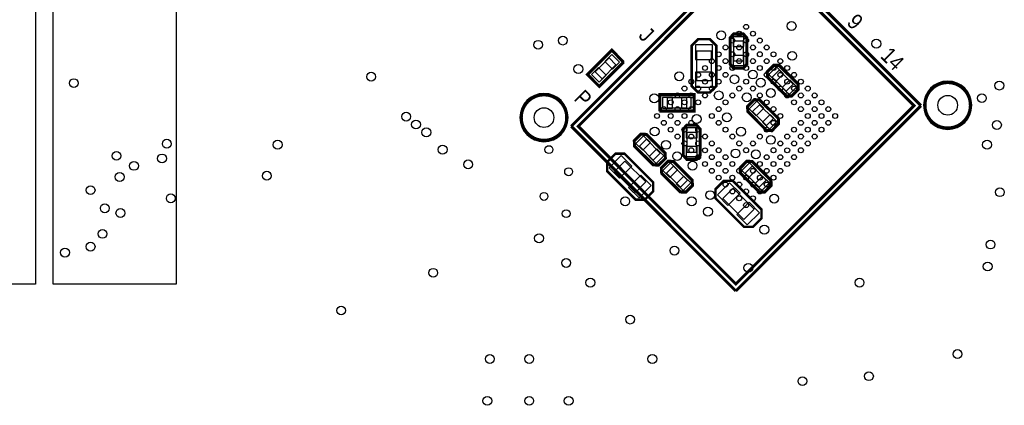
# Model space of a CAD drawing. Extents: x 6 to 156, y -6 to 136.
# Tile 9 of 32: x 41 to 92, y 45 to 65. Entities that reach past the tile are written whole.
import ezdxf

# ---------------------------------------------------------------- set-up
doc = ezdxf.new("R2010")
doc.units = 0
for name, color, linetype in [('PG_ASSEMBLY_BOTTOM', 1, 'CONTINUOUS'), ('PG_ASSEMBLY_TOP', 1, 'CONTINUOUS'), ('PG_PLACE_BOUND_BOTTOM', 152, 'CONTINUOUS'), ('PG_PLACE_BOUND_TOP', 152, 'CONTINUOUS'), ('PG_SILKSCREEN_BOTTOM', 204, 'CONTINUOUS'), ('PG_SILKSCREEN_TOP', 45, 'CONTINUOUS'), ('PIN_BOTTOM', 5, 'CONTINUOUS'), ('PIN_TOP', 1, 'CONTINUOUS'), ('VC_BOTTOM', 5, 'CONTINUOUS'), ('VC_TOP', 1, 'CONTINUOUS')]:
    doc.layers.add(name, color=color, linetype=linetype)

msp = doc.modelspace()

# ---------------------------------------------------------------- linework, layer by layer
at = {"layer": 'PG_ASSEMBLY_BOTTOM'}
for points in [[(78.645004, 63.956438), (78.645004, 62.635638), (78.489556, 62.457838), (78.040992, 62.457838), (77.883004, 62.635638), (77.883004, 63.956438), (78.035404, 64.134238), (78.492604, 64.134238)], [(76.841604, 63.854838), (77.121004, 63.575438), (77.121004, 61.492638), (76.841604, 61.213238), (76.765404, 61.137038), (76.206604, 61.137038), (76.028804, 61.314838), (75.851004, 61.492638), (75.851004, 63.575438), (76.028804, 63.753238), (76.206604, 63.931038), (76.765404, 63.931038)], [(80.352392, 62.508384), (81.28635, 61.574426), (81.302352, 61.338968), (80.985106, 61.021722), (80.747616, 61.035692), (79.813658, 61.96965), (79.795624, 62.203076), (80.118966, 62.526418)], [(74.250804, 61.010038), (75.927204, 61.010038), (75.927204, 60.248038), (74.250804, 60.248038)], [(79.336392, 60.730384), (80.27035, 59.796426), (80.286352, 59.560968), (79.969106, 59.243722), (79.731616, 59.257692), (78.797658, 60.19165), (78.779624, 60.425076), (79.102966, 60.748418)], [(73.494392, 58.952384), (74.42835, 58.018426), (74.444352, 57.782714), (74.127106, 57.465722), (73.889616, 57.479692), (72.955658, 58.41365), (72.937624, 58.647076), (73.260966, 58.970418)], [(76.232004, 59.257438), (76.232004, 57.936638), (76.076556, 57.758838), (75.627992, 57.758838), (75.470004, 57.936638), (75.470004, 59.257438), (75.622404, 59.435238), (76.079604, 59.435238)], [(71.993506, 58.004456), (72.38873, 58.004456), (73.861422, 56.531764), (73.861422, 56.13654), (73.861422, 56.028844), (73.466198, 55.63362), (73.214738, 55.63362), (72.963278, 55.63362), (71.490586, 57.106312), (71.490586, 57.357772), (71.490586, 57.609232), (71.88581, 58.004456)], [(74.891392, 57.555384), (75.82535, 56.621426), (75.841352, 56.385968), (75.524106, 56.068722), (75.286616, 56.082692), (74.352658, 57.01665), (74.334624, 57.250076), (74.657966, 57.573418)], [(78.955392, 57.555384), (79.88935, 56.621426), (79.905352, 56.385968), (79.588106, 56.068722), (79.350616, 56.082692), (78.416658, 57.01665), (78.398624, 57.250076), (78.721966, 57.573418)], [(77.581506, 56.607456), (77.97673, 56.607456), (79.449422, 55.134764), (79.449422, 54.73954), (79.449422, 54.631844), (79.054198, 54.23662), (78.802738, 54.23662), (78.551278, 54.23662), (77.078586, 55.709312), (77.078586, 55.960772), (77.078586, 56.212232), (77.47381, 56.607456)]]:
    msp.add_lwpolyline(points, close=True, dxfattribs=at)
at = {"layer": 'PG_ASSEMBLY_TOP', "const_width": 0.1524}
msp.add_lwpolyline([(69.996304, 59.419744), (78.128114, 51.288188), (87.320628, 60.480448), (79.188818, 68.612258), (69.996304, 59.419744)], dxfattribs=at)
at = {"layer": 'PG_ASSEMBLY_TOP'}
msp.add_lwpolyline([(71.729346, 63.269114), (72.26808, 62.73038), (71.082662, 61.544962), (70.543928, 62.083696)], close=True, dxfattribs=at)
at = {"layer": 'PG_PLACE_BOUND_BOTTOM'}
for points in [[(35.642804, 76.681838), (41.992804, 76.681838), (41.992804, 51.281838), (35.642804, 51.281838)], [(42.907204, 76.681838), (49.257204, 76.681838), (49.257204, 51.281838), (42.907204, 51.281838)], [(78.518004, 63.804038), (78.010004, 63.804038), (78.010004, 62.788038), (78.518004, 62.788038)], [(76.867004, 63.296038), (76.105004, 63.296038), (76.105004, 61.772038), (76.867004, 61.772038)], [(80.370426, 62.310772), (80.01127, 61.951616), (80.729582, 61.233304), (81.088738, 61.59246)], [(74.581004, 60.883038), (74.581004, 60.375038), (75.597004, 60.375038), (75.597004, 60.883038)], [(79.354426, 60.532772), (78.99527, 60.173616), (79.713582, 59.455304), (80.072738, 59.81446)], [(76.105004, 59.105038), (75.597004, 59.105038), (75.597004, 58.089038), (76.105004, 58.089038)], [(73.512426, 58.754772), (73.15327, 58.395616), (73.871582, 57.677304), (74.230738, 58.03646)], [(72.40651, 57.627266), (71.867776, 57.088532), (72.945498, 56.01081), (73.484232, 56.549544)], [(74.909426, 57.357772), (74.55027, 56.998616), (75.268582, 56.280304), (75.627738, 56.63946)], [(78.973426, 57.357772), (78.61427, 56.998616), (79.332582, 56.280304), (79.691738, 56.63946)], [(77.99451, 56.230266), (77.455776, 55.691532), (78.533498, 54.61381), (79.072232, 55.152544)]]:
    msp.add_lwpolyline(points, close=True, dxfattribs=at)
at = {"layer": 'PG_PLACE_BOUND_TOP'}
for points in [[(69.996304, 59.419744), (79.188564, 68.612004), (87.320374, 60.480194), (78.128114, 51.287934)], [(71.585582, 62.945772), (71.944738, 62.586616), (71.226426, 61.868304), (70.86727, 62.22746)]]:
    msp.add_lwpolyline(points, close=True, dxfattribs=at)
for points in [[(90.303604, 60.502038, 1), (87.814404, 60.501987, 1)], [(69.475604, 59.867038, 1), (66.986404, 59.866987, 1)]]:
    msp.add_lwpolyline(points, format="xyb", close=True, dxfattribs=at)
at = {"layer": 'PG_SILKSCREEN_BOTTOM', "const_width": 0.127}
for points in [[(77.819504, 63.981838), (77.819504, 62.610238), (78.010004, 62.394338), (78.518004, 62.394338), (78.708504, 62.610238), (78.708504, 63.981838), (78.518004, 64.197738), (78.010004, 64.197738), (77.819504, 63.981838)], [(76.181204, 63.905638), (75.851004, 63.575438), (75.851004, 61.492638), (76.181204, 61.162438), (76.790804, 61.162438), (77.121004, 61.492638), (77.121004, 63.575438), (76.790804, 63.905638), (76.181204, 63.905638)], [(79.750666, 61.942726), (80.720692, 60.9727), (81.007966, 60.95492), (81.367122, 61.314076), (81.349342, 61.60135), (80.379316, 62.571376), (80.092042, 62.589156), (79.732886, 62.23), (79.750666, 61.942726)], [(74.187304, 60.184538), (75.990704, 60.184538), (75.990704, 61.073538), (74.187304, 61.073538), (74.187304, 60.197238)], [(78.734666, 60.164726), (79.704692, 59.1947), (79.991966, 59.17692), (80.351122, 59.536076), (80.333342, 59.82335), (79.363316, 60.793376), (79.076042, 60.811156), (78.716886, 60.452), (78.734666, 60.164726)], [(75.406504, 59.282838), (75.406504, 57.911238), (75.597004, 57.695338), (76.105004, 57.695338), (76.295504, 57.911238), (76.295504, 59.282838), (76.105004, 59.498738), (75.597004, 59.498738), (75.406504, 59.282838)], [(72.89292, 58.386472), (73.862692, 57.4167), (74.149966, 57.39892), (74.509122, 57.758076), (74.491342, 58.04535), (73.521316, 59.015122), (73.234042, 59.033156), (72.874886, 58.674), (72.89292, 58.386472)], [(71.490586, 57.573418), (71.490586, 57.106312), (72.963278, 55.63362), (73.430384, 55.63362), (73.861422, 56.064658), (73.861422, 56.531764), (72.38873, 58.004456), (71.921624, 58.004456), (71.490586, 57.573418)], [(74.289666, 56.989726), (75.259692, 56.0197), (75.546966, 56.00192), (75.906122, 56.361076), (75.888342, 56.64835), (74.918316, 57.618376), (74.631042, 57.636156), (74.271886, 57.277), (74.289666, 56.989726)], [(78.353666, 56.989726), (79.323692, 56.0197), (79.610966, 56.00192), (79.970122, 56.361076), (79.952342, 56.64835), (78.982316, 57.618376), (78.695042, 57.636156), (78.335886, 57.277), (78.353666, 56.989726)], [(77.078586, 56.176418), (77.078586, 55.709312), (78.551278, 54.23662), (79.018384, 54.23662), (79.449422, 54.667658), (79.449422, 55.134764), (77.97673, 56.607456), (77.509624, 56.607456), (77.078586, 56.176418)]]:
    msp.add_lwpolyline(points, dxfattribs=at)
at = {"layer": 'PG_SILKSCREEN_TOP'}
for points, const_width in [([(69.637148, 59.419744), (79.188818, 68.971414)], 0.1524), ([(79.188818, 68.971414), (87.679784, 60.480448)], 0.1524), ([(72.357996, 62.73038), (71.082662, 61.455046), (70.454012, 62.083696), (71.729346, 63.35903), (72.348852, 62.73927)], 0.127), ([(87.679784, 60.480448), (78.128114, 50.928778)], 0.1524), ([(78.128114, 50.928778), (69.637148, 59.419744)], 0.1524)]:
    msp.add_lwpolyline(points, dxfattribs=dict(at, const_width=const_width))
at = {"layer": 'PG_SILKSCREEN_TOP', "const_width": 0.1524}
for points in [[(90.227404, 60.502038, 0.999978), (87.890604, 60.502038, 1.000022), (90.227404, 60.502038)], [(69.399404, 59.867038, 0.999978), (67.062604, 59.867038, 1.000022), (69.399404, 59.867038)]]:
    msp.add_lwpolyline(points, format="xyb", dxfattribs=at)
at = {"layer": 'PIN_BOTTOM'}
for points in [[(78.543404, 64.032638), (77.984604, 64.032638), (77.984604, 63.524638), (78.543404, 63.524638)], [(76.930504, 63.626238), (76.041504, 63.626238), (76.041504, 62.864238), (76.930504, 62.864238)], [(78.543404, 63.067438), (77.984604, 63.067438), (77.984604, 62.559438), (78.543404, 62.559438)], [(80.226589, 62.490585), (79.831457, 62.095453), (80.190667, 61.736243), (80.585799, 62.131375)], [(76.930504, 62.203838), (76.041504, 62.203838), (76.041504, 61.441838), (76.930504, 61.441838)], [(80.909341, 61.807833), (80.514209, 61.412701), (80.873419, 61.053491), (81.268551, 61.448623)], [(74.352404, 60.908438), (74.352404, 60.349638), (74.860404, 60.349638), (74.860404, 60.908438)], [(75.317604, 60.908438), (75.317604, 60.349638), (75.825604, 60.349638), (75.825604, 60.908438)], [(79.210589, 60.712585), (78.815457, 60.317453), (79.174667, 59.958243), (79.569799, 60.353375)], [(79.893341, 60.029833), (79.498209, 59.634701), (79.857419, 59.275491), (80.252551, 59.670623)], [(73.368589, 58.934585), (72.973457, 58.539453), (73.332667, 58.180243), (73.727799, 58.575375)], [(76.130404, 59.333638), (75.571604, 59.333638), (75.571604, 58.825638), (76.130404, 58.825638)], [(74.051341, 58.251833), (73.656209, 57.856701), (74.015419, 57.497491), (74.410551, 57.892623)], [(76.130404, 58.368438), (75.571604, 58.368438), (75.571604, 57.860438), (76.130404, 57.860438)], [(72.217985, 57.905675), (71.589367, 57.277057), (72.128183, 56.738241), (72.756801, 57.366859)], [(74.765589, 57.537585), (74.370457, 57.142453), (74.729667, 56.783243), (75.124799, 57.178375)], [(78.829589, 57.537585), (78.434457, 57.142453), (78.793667, 56.783243), (79.188799, 57.178375)], [(73.223825, 56.899835), (72.595207, 56.271217), (73.134023, 55.732401), (73.762641, 56.361019)], [(75.448341, 56.854833), (75.053209, 56.459701), (75.412419, 56.100491), (75.807551, 56.495623)], [(77.805985, 56.508675), (77.177367, 55.880057), (77.716183, 55.341241), (78.344801, 55.969859)], [(79.512341, 56.854833), (79.117209, 56.459701), (79.476419, 56.100491), (79.871551, 56.495623)], [(78.811825, 55.502835), (78.183207, 54.874217), (78.722023, 54.335401), (79.350641, 54.964019)]]:
    msp.add_lwpolyline(points, close=True, dxfattribs=at)
at = {"layer": 'PIN_TOP'}
for points in [[(71.729419, 63.125585), (72.124551, 62.730453), (71.765341, 62.371243), (71.370209, 62.766375)], [(71.046667, 62.442833), (71.441799, 62.047701), (71.082589, 61.688491), (70.687457, 62.083623)]]:
    msp.add_lwpolyline(points, close=True, dxfattribs=at)
for centre, radius in [((78.658466, 64.546226), 0.127), ((78.304898, 64.192658), 0.127), ((79.012034, 64.192658), 0.127), ((77.598016, 63.485522), 0.127), ((77.95133, 63.83909), 0.127), ((78.304898, 63.485522), 0.127), ((78.658466, 63.839344), 0.127), ((79.012034, 63.485522), 0.127), ((79.365602, 63.83909), 0.127), ((79.718916, 63.485522), 0.127), ((77.244194, 63.131954), 0.127), ((77.95133, 63.132208), 0.127), ((78.658466, 63.131954), 0.127), ((79.365602, 63.132208), 0.127), ((80.072738, 63.131954), 0.127), ((76.537058, 62.424818), 0.127), ((76.89088, 62.77864), 0.127), ((77.244194, 62.425072), 0.127), ((77.597762, 62.77864), 0.127), ((77.95133, 62.424818), 0.127), ((78.304898, 62.77864), 0.127), ((78.658466, 62.425072), 0.127), ((79.012034, 62.77864), 0.127), ((79.365602, 62.424818), 0.127), ((79.71917, 62.77864), 0.127), ((80.072738, 62.425072), 0.127), ((80.426052, 62.77864), 0.127), ((80.779874, 62.424818), 0.127), ((76.183744, 62.071504), 0.127), ((76.890626, 62.071504), 0.127), ((77.598016, 62.071504), 0.127), ((79.718916, 62.071504), 0.127), ((80.426306, 62.071504), 0.127), ((81.133188, 62.071504), 0.127), ((75.476608, 61.364368), 0.127), ((75.829922, 61.717682), 0.127), ((76.18349, 61.364368), 0.127), ((76.537058, 61.717936), 0.127), ((76.89088, 61.364368), 0.127), ((77.244194, 61.717682), 0.127), ((78.304898, 61.364368), 0.127), ((78.658466, 61.717682), 0.127), ((79.012034, 61.364368), 0.127), ((80.072738, 61.717682), 0.127), ((80.426052, 61.364368), 0.127), ((80.779874, 61.717936), 0.127), ((81.133442, 61.364368), 0.127), ((81.48701, 61.717682), 0.127), ((81.840324, 61.364368), 0.127), ((75.12304, 61.010546), 0.127), ((75.829922, 61.0108), 0.127), ((76.537058, 61.010546), 0.127), ((77.95133, 61.010546), 0.127), ((79.365602, 61.010546), 0.127), ((80.779874, 61.010546), 0.127), ((81.48701, 61.0108), 0.127), ((82.193892, 61.010546), 0.127), ((89.059004, 60.502038), 0.508), ((74.769472, 60.657232), 0.127), ((75.476354, 60.657232), 0.127), ((76.183744, 60.657232), 0.127), ((77.598016, 60.657232), 0.127), ((79.718916, 60.657232), 0.127), ((81.133188, 60.657232), 0.127), ((81.840578, 60.657232), 0.127), ((82.54746, 60.657232), 0.127), ((68.231004, 59.867038), 0.508), ((74.062336, 59.950096), 0.127), ((74.415904, 60.303664), 0.127), ((74.769218, 59.950096), 0.127), ((75.12304, 60.303664), 0.127), ((75.476608, 59.950096), 0.127), ((75.829922, 60.303664), 0.127), ((76.89088, 59.950096), 0.127), ((77.244194, 60.303664), 0.127), ((80.072738, 60.303664), 0.127), ((80.426052, 59.950096), 0.127), ((81.48701, 60.303664), 0.127), ((81.840324, 59.950096), 0.127), ((82.193892, 60.303664), 0.127), ((82.547714, 59.950096), 0.127), ((82.901028, 60.303664), 0.127), ((83.254596, 59.950096), 0.127), ((74.415904, 59.596528), 0.127), ((75.12304, 59.596528), 0.127), ((75.829922, 59.596528), 0.127), ((77.244194, 59.596528), 0.127), ((80.072738, 59.596528), 0.127), ((81.48701, 59.596528), 0.127), ((82.193892, 59.596528), 0.127), ((82.901028, 59.596528), 0.127), ((74.769472, 59.24296), 0.127), ((75.12304, 58.889646), 0.127), ((75.476354, 59.24296), 0.127), ((75.829922, 58.889392), 0.127), ((76.183744, 59.24296), 0.127), ((76.537058, 58.889646), 0.127), ((77.598016, 59.24296), 0.127), ((77.95133, 58.889646), 0.127), ((79.365602, 58.889646), 0.127), ((79.718916, 59.24296), 0.127), ((80.779874, 58.889646), 0.127), ((81.133188, 59.24296), 0.127), ((81.48701, 58.889392), 0.127), ((81.840578, 59.24296), 0.127), ((82.193892, 58.889646), 0.127), ((82.54746, 59.24296), 0.127), ((75.476608, 58.535824), 0.127), ((76.18349, 58.535824), 0.127), ((76.89088, 58.535824), 0.127), ((78.304898, 58.535824), 0.127), ((79.012034, 58.535824), 0.127), ((80.426052, 58.535824), 0.127), ((81.133442, 58.535824), 0.127), ((81.840324, 58.535824), 0.127), ((75.829922, 58.18251), 0.127), ((76.183744, 57.828688), 0.127), ((76.537058, 58.182256), 0.127), ((76.890626, 57.828688), 0.127), ((77.244194, 58.18251), 0.127), ((77.598016, 57.828688), 0.127), ((78.658466, 58.18251), 0.127), ((79.718916, 57.828688), 0.127), ((80.072738, 58.18251), 0.127), ((80.426306, 57.828688), 0.127), ((80.779874, 58.182256), 0.127), ((81.133188, 57.828688), 0.127), ((81.48701, 58.18251), 0.127), ((76.537058, 57.475374), 0.127), ((77.244194, 57.47512), 0.127), ((77.95133, 57.475374), 0.127), ((79.365602, 57.475374), 0.127), ((80.072738, 57.47512), 0.127), ((80.779874, 57.475374), 0.127), ((76.89088, 57.121552), 0.127), ((77.597762, 57.121552), 0.127), ((78.304898, 57.121552), 0.127), ((79.012034, 57.121552), 0.127), ((79.71917, 57.121552), 0.127), ((80.426052, 57.121552), 0.127), ((77.244194, 56.768238), 0.127), ((77.598016, 56.41467), 0.127), ((77.95133, 56.767984), 0.127), ((78.304898, 56.41467), 0.127), ((78.658466, 56.768238), 0.127), ((79.012034, 56.41467), 0.127), ((79.365602, 56.767984), 0.127), ((79.718916, 56.41467), 0.127), ((80.072738, 56.768238), 0.127), ((77.95133, 56.061102), 0.127), ((78.658466, 56.060848), 0.127), ((79.365602, 56.061102), 0.127), ((78.304898, 55.707534), 0.127), ((78.658466, 55.353966), 0.127), ((79.012034, 55.707534), 0.127)]:
    msp.add_circle(centre, radius, dxfattribs=at)
at = {"layer": 'VC_BOTTOM'}
for centre, radius in [((81.004918, 64.587628), 0.2286), ((69.201284, 63.838074), 0.2286), ((77.375004, 64.108838), 0.2286), ((67.931538, 63.621412), 0.2286), ((85.375496, 63.67653), 0.2286), ((81.03743, 63.05169), 0.2286), ((70.003162, 62.370462), 0.2286), ((59.315604, 61.975238), 0.2286), ((75.207622, 61.998352), 0.2286), ((78.057756, 61.844428), 0.2286), ((79.008732, 62.085728), 0.2286), ((43.974004, 61.645038), 0.2286), ((79.41437, 61.665104), 0.2286), ((91.726004, 61.518038), 0.2286), ((73.920604, 60.857638), 0.2286), ((77.248004, 61.010038), 0.2286), ((78.692502, 60.910978), 0.2286), ((79.933546, 61.131196), 0.2286), ((90.823796, 60.86983), 0.2286), ((61.119004, 59.917838), 0.2286), ((76.105004, 59.790838), 0.2286), ((77.668628, 59.87923), 0.2286), ((61.627004, 59.511438), 0.2286), ((91.599004, 59.486038), 0.2286), ((62.160404, 59.105038), 0.2286), ((73.944734, 59.151266), 0.2286), ((78.393798, 59.141106), 0.2286), ((79.932276, 58.717942), 0.2286), ((48.769524, 58.51906), 0.2286), ((54.489604, 58.470038), 0.2286), ((62.99962, 58.216038), 0.2286), ((74.528426, 58.46064), 0.2286), ((91.091004, 58.470038), 0.2286), ((46.173644, 57.895998), 0.2286), ((48.523144, 57.76087), 0.2286), ((68.485004, 58.216038), 0.2032), ((75.098402, 57.87898), 0.2286), ((78.113382, 58.018172), 0.2286), ((79.16291, 57.971182), 0.2286), ((47.076106, 57.376822), 0.2286), ((64.32042, 57.454038), 0.2286), ((75.8952, 57.390538), 0.2286), ((46.337474, 56.80583), 0.2286), ((53.930804, 56.869838), 0.2286), ((69.501004, 57.073038), 0.2032), ((44.837604, 56.126634), 0.2286), ((48.976026, 55.703216), 0.2286), ((68.231004, 55.803038), 0.2032), ((76.80579, 55.870348), 0.2286), ((80.105504, 55.690262), 0.2286), ((91.751912, 56.0197), 0.2286), ((45.569632, 55.191406), 0.2286), ((72.422004, 55.549038), 0.2286), ((75.851004, 55.549038), 0.2286), ((46.376844, 54.94528), 0.2286), ((69.374004, 54.914038), 0.2032), ((76.688696, 55.01767), 0.2286), ((45.451522, 53.87213), 0.2286), ((67.977004, 53.644038), 0.2286), ((79.597504, 54.088538), 0.2286), ((44.837604, 53.212238), 0.2286), ((91.271344, 53.321204), 0.2286), ((43.516804, 52.907184), 0.2286), ((74.962004, 53.009038), 0.2286), ((69.374004, 52.374038), 0.2286), ((78.772004, 52.120038), 0.2286), ((91.118944, 52.18938), 0.2286), ((62.516004, 51.866038), 0.2286), ((70.622922, 51.358292), 0.2286), ((84.512658, 51.358292), 0.2286), ((57.765696, 49.920652), 0.2286), ((72.676004, 49.453038), 0.2286), ((89.567004, 47.675038), 0.2286), ((65.437004, 47.421038), 0.2286), ((67.469004, 47.421038), 0.2286), ((73.819004, 47.421038), 0.2286), ((84.995004, 46.532038), 0.2286), ((81.566004, 46.278038), 0.2286), ((65.310004, 45.262038), 0.2286), ((67.469004, 45.262038), 0.2286), ((69.501004, 45.262038), 0.2286)]:
    msp.add_circle(centre, radius, dxfattribs=at)
at = {"layer": 'VC_TOP'}
for centre, radius in [((81.004918, 64.587628), 0.2286), ((69.201284, 63.838074), 0.2286), ((77.375004, 64.108838), 0.2286), ((67.931538, 63.621412), 0.2286), ((85.375496, 63.67653), 0.2286), ((81.03743, 63.05169), 0.2286), ((70.003162, 62.370462), 0.2286), ((59.315604, 61.975238), 0.2286), ((75.207622, 61.998352), 0.2286), ((78.057756, 61.844428), 0.2286), ((79.008732, 62.085728), 0.2286), ((43.974004, 61.645038), 0.2286), ((79.41437, 61.665104), 0.2286), ((91.726004, 61.518038), 0.2286), ((73.920604, 60.857638), 0.2286), ((77.248004, 61.010038), 0.2286), ((78.692502, 60.910978), 0.2286), ((79.933546, 61.131196), 0.2286), ((90.823796, 60.86983), 0.2286), ((61.119004, 59.917838), 0.2286), ((76.105004, 59.790838), 0.2286), ((77.668628, 59.87923), 0.2286), ((61.627004, 59.511438), 0.2286), ((91.599004, 59.486038), 0.2286), ((62.160404, 59.105038), 0.2286), ((73.944734, 59.151266), 0.2286), ((78.393798, 59.141106), 0.2286), ((79.932276, 58.717942), 0.2286), ((48.769524, 58.51906), 0.2286), ((54.489604, 58.470038), 0.2286), ((62.99962, 58.216038), 0.2286), ((74.528426, 58.46064), 0.2286), ((91.091004, 58.470038), 0.2286), ((46.173644, 57.895998), 0.2286), ((48.523144, 57.76087), 0.2286), ((68.485004, 58.216038), 0.2032), ((75.098402, 57.87898), 0.2286), ((78.113382, 58.018172), 0.2286), ((79.16291, 57.971182), 0.2286), ((47.076106, 57.376822), 0.2286), ((64.32042, 57.454038), 0.2286), ((75.8952, 57.390538), 0.2286), ((46.337474, 56.80583), 0.2286), ((53.930804, 56.869838), 0.2286), ((69.501004, 57.073038), 0.2032), ((44.837604, 56.126634), 0.2286), ((48.976026, 55.703216), 0.2286), ((68.231004, 55.803038), 0.2032), ((76.80579, 55.870348), 0.2286), ((80.105504, 55.690262), 0.2286), ((91.751912, 56.0197), 0.2286), ((45.569632, 55.191406), 0.2286), ((72.422004, 55.549038), 0.2286), ((75.851004, 55.549038), 0.2286), ((46.376844, 54.94528), 0.2286), ((69.374004, 54.914038), 0.2032), ((76.688696, 55.01767), 0.2286), ((45.451522, 53.87213), 0.2286), ((67.977004, 53.644038), 0.2286), ((79.597504, 54.088538), 0.2286), ((44.837604, 53.212238), 0.2286), ((91.271344, 53.321204), 0.2286), ((43.516804, 52.907184), 0.2286), ((74.962004, 53.009038), 0.2286), ((69.374004, 52.374038), 0.2286), ((78.772004, 52.120038), 0.2286), ((91.118944, 52.18938), 0.2286), ((62.516004, 51.866038), 0.2286), ((70.622922, 51.358292), 0.2286), ((84.512658, 51.358292), 0.2286), ((57.765696, 49.920652), 0.2286), ((72.676004, 49.453038), 0.2286), ((89.567004, 47.675038), 0.2286), ((65.437004, 47.421038), 0.2286), ((67.469004, 47.421038), 0.2286), ((73.819004, 47.421038), 0.2286), ((84.995004, 46.532038), 0.2286), ((81.566004, 46.278038), 0.2286), ((65.310004, 45.262038), 0.2286), ((67.469004, 45.262038), 0.2286), ((69.501004, 45.262038), 0.2286)]:
    msp.add_circle(centre, radius, dxfattribs=at)

# ---------------------------------------------------------------- texts
at = {"layer": 'PG_SILKSCREEN_TOP', "width": 0.90625}
for s, p in [('9', (83.80476, 64.720216)), ('J', (73.060052, 64.049148)), ('14', (85.540596, 62.999366)), ('P', (69.730366, 60.803536))]:
    msp.add_text(s, height=0.8128, rotation=315, dxfattribs=at).set_placement(p)

doc.saveas('drawing.dxf')
